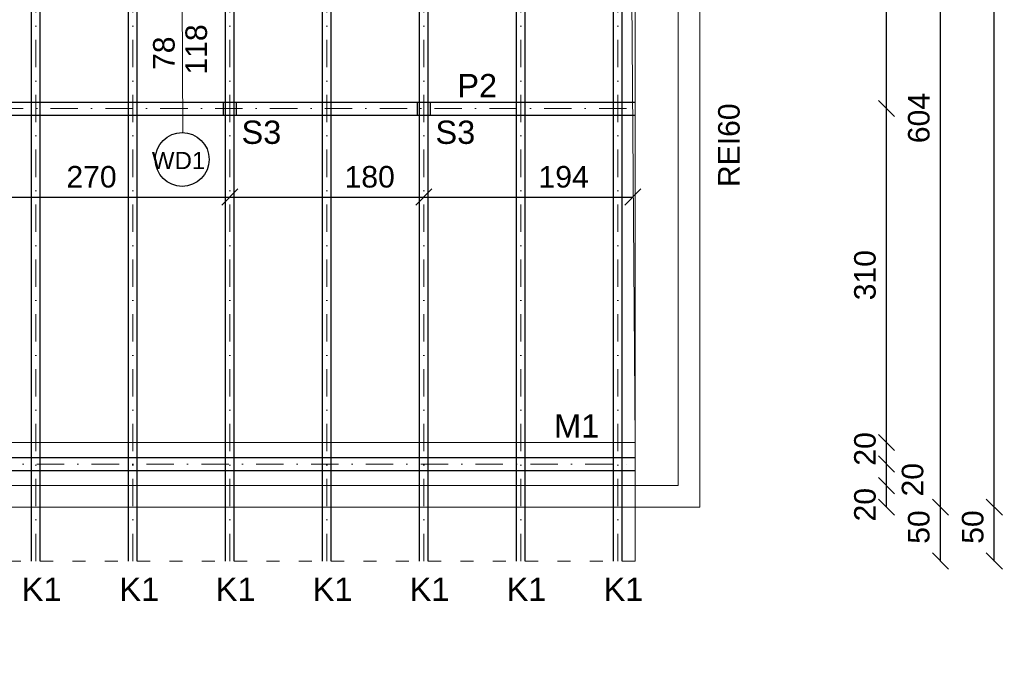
# Model space of a CAD drawing. Header units: millimetres. Extents: x 6528 to 149658, y 3342 to 12852.
# Tile 10 of 122: x 10589 to 11503, y 5092 to 5695. Entities that reach past the tile are written whole.
import ezdxf

# ---------------------------------------------------------------- set-up
doc = ezdxf.new("R2010")
doc.units = ezdxf.units.MM
doc.linetypes.add('ACAD_ISO03W100', pattern=[30, 12, -18])
doc.linetypes.add('DASHDOTX2', pattern=[50.8, 25.4, -12.7, 0, -12.7])
doc.layers.add('R-TAB', color=1, linetype='Continuous')
doc.styles.get("Standard").update_dxf_attribs({"font": 'arial.ttf'})
doc.dimstyles.new('ISO-25', dxfattribs={"dimtxt": 2.5, "dimasz": 2.5, "dimexe": 1.25, "dimexo": 0.625, "dimtad": 1, "dimtxsty": 'Standard', "dimcen": 2.5, "dimadec": 0, "dimazin": 0, "dimtfac": 1, "dimtmove": 0, "dimatfit": 3, "dimfxl": 1, "dimarcsym": 0})

# ---------------------------------------------------------------- blocks, each defined once
blk = doc.blocks.new('_Oblique')
at = {"color": 0, "linetype": 'ByBlock', "lineweight": -2}
blk.add_line((-0.5, -0.5), (0.5, 0.5), dxfattribs=at)
blk = doc.blocks.new('*D216')
at = {"color": 0, "lineweight": -2, "transparency": 16777216}
blk.add_line((9336.13, 4849.83), (11220.13, 4849.83), dxfattribs=at)
at = {"layer": 'Defpoints', "color": 0, "transparency": 16777216}
for p in [(9336.13, 5243.06), (11220.13, 5243.06), (11220.13, 4849.83)]:
    blk.add_point(p, dxfattribs=at)
at = {"color": 0, "lineweight": -2, "transparency": 16777216, "xscale": 15, "yscale": 15, "zscale": 15, "rotation": 180}
blk.add_blockref('_Oblique', (9336.13, 4849.83), dxfattribs=at)
at = {"color": 0, "lineweight": -2, "transparency": 16777216, "xscale": 15, "yscale": 15, "zscale": 15}
blk.add_blockref('_Oblique', (11220.13, 4849.83), dxfattribs=at)
at = {"color": 0, "lineweight": 20, "transparency": 16777216, "insert": (10290.36, 4868.5), "char_height": 20, "attachment_point": 5}
blk.add_mtext('1884', dxfattribs=at)
blk = doc.blocks.new('*D221')
at = {"color": 0, "lineweight": -2, "transparency": 16777216}
blk.add_line((11443.54, 5243.06), (11443.54, 5847.06), dxfattribs=at)
at = {"layer": 'Defpoints', "color": 0, "transparency": 16777216}
for p in [(11235.13, 5847.06), (11443.54, 5847.06), (11220.13, 5243.06)]:
    blk.add_point(p, dxfattribs=at)
at = {"color": 0, "lineweight": -2, "transparency": 16777216, "xscale": 15, "yscale": 15, "zscale": 15}
for p, rotation in [((11443.54, 5847.06), 90), ((11443.54, 5243.06), 270)]:
    blk.add_blockref('_Oblique', p, dxfattribs=dict(at, rotation=rotation))
at = {"color": 0, "lineweight": 20, "transparency": 16777216, "insert": (11423.55, 5604.05), "char_height": 20, "attachment_point": 5, "rotation": 90}
blk.add_mtext('604', dxfattribs=at)
blk = doc.blocks.new('*D226')
at = {"color": 0, "lineweight": -2, "transparency": 16777216}
blk.add_line((11160.13, 4899.83), (11220.13, 4899.83), dxfattribs=at)
at = {"layer": 'Defpoints', "color": 0, "transparency": 16777216}
for p in [(11160.13, 5243.06), (11220.13, 5243.06), (11220.13, 4899.83)]:
    blk.add_point(p, dxfattribs=at)
at = {"color": 0, "lineweight": -2, "transparency": 16777216, "xscale": 15, "yscale": 15, "zscale": 15, "rotation": 180}
blk.add_blockref('_Oblique', (11160.13, 4899.83), dxfattribs=at)
at = {"color": 0, "lineweight": -2, "transparency": 16777216, "xscale": 15, "yscale": 15, "zscale": 15}
blk.add_blockref('_Oblique', (11220.13, 4899.83), dxfattribs=at)
at = {"color": 0, "lineweight": 20, "transparency": 16777216, "insert": (11194.95, 4918.5), "char_height": 20, "attachment_point": 5}
blk.add_mtext('60', dxfattribs=at)
blk = doc.blocks.new('*D227')
at = {"color": 0, "lineweight": -2, "transparency": 16777216}
blk.add_line((11493.54, 5243.06), (11493.54, 6803.06), dxfattribs=at)
at = {"layer": 'Defpoints', "color": 0, "transparency": 16777216}
for p in [(11210.13, 6803.06), (11493.54, 6803.06), (11220.13, 5243.06)]:
    blk.add_point(p, dxfattribs=at)
at = {"color": 0, "lineweight": -2, "transparency": 16777216, "xscale": 15, "yscale": 15, "zscale": 15}
for p, rotation in [((11493.54, 6803.06), 90), ((11493.54, 5243.06), 270)]:
    blk.add_blockref('_Oblique', p, dxfattribs=dict(at, rotation=rotation))
at = {"color": 0, "lineweight": 20, "transparency": 16777216, "insert": (11473.55, 6019.56), "char_height": 20, "attachment_point": 5, "rotation": 90}
blk.add_mtext('1560', dxfattribs=at)
blk = doc.blocks.new('*D236')
at = {"color": 0, "lineweight": -2, "transparency": 16777216}
blk.add_line((11443.54, 5193.06), (11443.54, 5243.06), dxfattribs=at)
at = {"layer": 'Defpoints', "color": 0, "transparency": 16777216}
for p in [(11220.13, 5243.06), (11443.54, 5243.06), (11160.13, 5193.06)]:
    blk.add_point(p, dxfattribs=at)
at = {"color": 0, "lineweight": -2, "transparency": 16777216, "xscale": 15, "yscale": 15, "zscale": 15}
for p, rotation in [((11443.54, 5243.06), 90), ((11443.54, 5193.06), 270)]:
    blk.add_blockref('_Oblique', p, dxfattribs=dict(at, rotation=rotation))
at = {"color": 0, "lineweight": 20, "transparency": 16777216, "insert": (11423.55, 5224.6), "char_height": 20, "attachment_point": 5, "rotation": 90}
blk.add_mtext('50', dxfattribs=at)
blk = doc.blocks.new('*D238')
at = {"color": 0, "lineweight": -2, "transparency": 16777216}
blk.add_line((11493.54, 5193.06), (11493.54, 5243.06), dxfattribs=at)
at = {"layer": 'Defpoints', "color": 0, "transparency": 16777216}
for p in [(11220.13, 5243.06), (11493.54, 5243.06), (11160.13, 5193.06)]:
    blk.add_point(p, dxfattribs=at)
at = {"color": 0, "lineweight": -2, "transparency": 16777216, "xscale": 15, "yscale": 15, "zscale": 15}
for p, rotation in [((11493.54, 5243.06), 90), ((11493.54, 5193.06), 270)]:
    blk.add_blockref('_Oblique', p, dxfattribs=dict(at, rotation=rotation))
at = {"color": 0, "lineweight": 20, "transparency": 16777216, "insert": (11473.55, 5224.6), "char_height": 20, "attachment_point": 5, "rotation": 90}
blk.add_mtext('50', dxfattribs=at)
blk = doc.blocks.new('*D240')
at = {"color": 0, "lineweight": -2, "transparency": 16777216}
blk.add_line((11543.54, 5193.06), (11543.54, 6853.06), dxfattribs=at)
at = {"layer": 'Defpoints', "color": 0, "transparency": 16777216}
for p in [(11150.15, 6853.06), (11543.54, 6853.06), (11160.13, 5193.06)]:
    blk.add_point(p, dxfattribs=at)
at = {"color": 0, "lineweight": -2, "transparency": 16777216, "xscale": 15, "yscale": 15, "zscale": 15}
for p, rotation in [((11543.54, 6853.06), 90), ((11543.54, 5193.06), 270)]:
    blk.add_blockref('_Oblique', p, dxfattribs=dict(at, rotation=rotation))
at = {"color": 0, "lineweight": 20, "transparency": 16777216, "insert": (11523.55, 6019.56), "char_height": 20, "attachment_point": 5, "rotation": 90}
blk.add_mtext('1660', dxfattribs=at)
blk = doc.blocks.new('*D249')
at = {"color": 0, "lineweight": -2, "transparency": 16777216}
blk.add_line((10503.13, 4899.83), (11160.13, 4899.83), dxfattribs=at)
at = {"layer": 'Defpoints', "color": 0, "transparency": 16777216}
for p in [(10503.13, 5303.06), (11160.13, 5289.06), (11160.13, 4899.83)]:
    blk.add_point(p, dxfattribs=at)
at = {"color": 0, "lineweight": -2, "transparency": 16777216, "xscale": 15, "yscale": 15, "zscale": 15, "rotation": 180}
blk.add_blockref('_Oblique', (10503.13, 4899.83), dxfattribs=at)
at = {"color": 0, "lineweight": -2, "transparency": 16777216, "xscale": 15, "yscale": 15, "zscale": 15}
blk.add_blockref('_Oblique', (11160.13, 4899.83), dxfattribs=at)
at = {"color": 0, "lineweight": 20, "transparency": 16777216, "insert": (10869.98, 4918.5), "char_height": 20, "attachment_point": 5}
blk.add_mtext('657', dxfattribs=at)
blk = doc.blocks.new('*D250')
at = {"color": 0, "lineweight": -2, "transparency": 16777216}
blk.add_line((11144.13, 4949.83), (11160.13, 4949.83), dxfattribs=at)
at = {"layer": 'Defpoints', "color": 0, "transparency": 16777216}
for p in [(11160.13, 5303.06), (11144.13, 5193.06), (11160.13, 4949.83)]:
    blk.add_point(p, dxfattribs=at)
at = {"color": 0, "lineweight": -2, "transparency": 16777216, "xscale": 15, "yscale": 15, "zscale": 15, "rotation": 180}
blk.add_blockref('_Oblique', (11144.13, 4949.83), dxfattribs=at)
at = {"color": 0, "lineweight": -2, "transparency": 16777216, "xscale": 15, "yscale": 15, "zscale": 15}
blk.add_blockref('_Oblique', (11160.13, 4949.83), dxfattribs=at)
at = {"color": 0, "lineweight": 20, "transparency": 16777216, "insert": (11153.87, 4968.5), "char_height": 20, "attachment_point": 5}
blk.add_mtext('16', dxfattribs=at)
blk = doc.blocks.new('*D251')
at = {"color": 0, "lineweight": -2, "transparency": 16777216}
blk.add_line((11054.13, 4949.83), (11144.13, 4949.83), dxfattribs=at)
at = {"layer": 'Defpoints', "color": 0, "transparency": 16777216}
for p in [(11054.13, 5193.06), (11144.13, 5193.06), (11144.13, 4949.83)]:
    blk.add_point(p, dxfattribs=at)
at = {"color": 0, "lineweight": -2, "transparency": 16777216, "xscale": 15, "yscale": 15, "zscale": 15, "rotation": 180}
blk.add_blockref('_Oblique', (11054.13, 4949.83), dxfattribs=at)
at = {"color": 0, "lineweight": -2, "transparency": 16777216, "xscale": 15, "yscale": 15, "zscale": 15}
blk.add_blockref('_Oblique', (11144.13, 4949.83), dxfattribs=at)
at = {"color": 0, "lineweight": 20, "transparency": 16777216, "insert": (11104.75, 4968.5), "char_height": 20, "attachment_point": 5}
blk.add_mtext('90', dxfattribs=at)
blk = doc.blocks.new('*D252')
at = {"color": 0, "lineweight": -2, "transparency": 16777216}
blk.add_line((10964.13, 4949.83), (11054.13, 4949.83), dxfattribs=at)
at = {"layer": 'Defpoints', "color": 0, "transparency": 16777216}
for p in [(10964.13, 5193.06), (11054.13, 5193.06), (11054.13, 4949.83)]:
    blk.add_point(p, dxfattribs=at)
at = {"color": 0, "lineweight": -2, "transparency": 16777216, "xscale": 15, "yscale": 15, "zscale": 15, "rotation": 180}
blk.add_blockref('_Oblique', (10964.13, 4949.83), dxfattribs=at)
at = {"color": 0, "lineweight": -2, "transparency": 16777216, "xscale": 15, "yscale": 15, "zscale": 15}
blk.add_blockref('_Oblique', (11054.13, 4949.83), dxfattribs=at)
at = {"color": 0, "lineweight": 20, "transparency": 16777216, "insert": (11014.75, 4968.5), "char_height": 20, "attachment_point": 5}
blk.add_mtext('90', dxfattribs=at)
blk = doc.blocks.new('*D253')
at = {"color": 0, "lineweight": -2, "transparency": 16777216}
blk.add_line((10874.13, 4949.83), (10964.13, 4949.83), dxfattribs=at)
at = {"layer": 'Defpoints', "color": 0, "transparency": 16777216}
for p in [(10874.13, 5193.06), (10964.13, 5193.06), (10964.13, 4949.83)]:
    blk.add_point(p, dxfattribs=at)
at = {"color": 0, "lineweight": -2, "transparency": 16777216, "xscale": 15, "yscale": 15, "zscale": 15, "rotation": 180}
blk.add_blockref('_Oblique', (10874.13, 4949.83), dxfattribs=at)
at = {"color": 0, "lineweight": -2, "transparency": 16777216, "xscale": 15, "yscale": 15, "zscale": 15}
blk.add_blockref('_Oblique', (10964.13, 4949.83), dxfattribs=at)
at = {"color": 0, "lineweight": 20, "transparency": 16777216, "insert": (10924.75, 4968.5), "char_height": 20, "attachment_point": 5}
blk.add_mtext('90', dxfattribs=at)
blk = doc.blocks.new('*D254')
at = {"color": 0, "lineweight": -2, "transparency": 16777216}
blk.add_line((10784.13, 4949.83), (10874.13, 4949.83), dxfattribs=at)
at = {"layer": 'Defpoints', "color": 0, "transparency": 16777216}
for p in [(10784.13, 5193.06), (10874.13, 5193.06), (10874.13, 4949.83)]:
    blk.add_point(p, dxfattribs=at)
at = {"color": 0, "lineweight": -2, "transparency": 16777216, "xscale": 15, "yscale": 15, "zscale": 15, "rotation": 180}
blk.add_blockref('_Oblique', (10784.13, 4949.83), dxfattribs=at)
at = {"color": 0, "lineweight": -2, "transparency": 16777216, "xscale": 15, "yscale": 15, "zscale": 15}
blk.add_blockref('_Oblique', (10874.13, 4949.83), dxfattribs=at)
at = {"color": 0, "lineweight": 20, "transparency": 16777216, "insert": (10834.75, 4968.5), "char_height": 20, "attachment_point": 5}
blk.add_mtext('90', dxfattribs=at)
blk = doc.blocks.new('*D255')
at = {"color": 0, "lineweight": -2, "transparency": 16777216}
blk.add_line((10694.13, 4949.83), (10784.13, 4949.83), dxfattribs=at)
at = {"layer": 'Defpoints', "color": 0, "transparency": 16777216}
for p in [(10694.13, 5193.06), (10784.13, 5193.06), (10784.13, 4949.83)]:
    blk.add_point(p, dxfattribs=at)
at = {"color": 0, "lineweight": -2, "transparency": 16777216, "xscale": 15, "yscale": 15, "zscale": 15, "rotation": 180}
blk.add_blockref('_Oblique', (10694.13, 4949.83), dxfattribs=at)
at = {"color": 0, "lineweight": -2, "transparency": 16777216, "xscale": 15, "yscale": 15, "zscale": 15}
blk.add_blockref('_Oblique', (10784.13, 4949.83), dxfattribs=at)
at = {"color": 0, "lineweight": 20, "transparency": 16777216, "insert": (10744.75, 4968.5), "char_height": 20, "attachment_point": 5}
blk.add_mtext('90', dxfattribs=at)
blk = doc.blocks.new('*D256')
at = {"color": 0, "lineweight": -2, "transparency": 16777216}
blk.add_line((10604.13, 4949.83), (10694.13, 4949.83), dxfattribs=at)
at = {"layer": 'Defpoints', "color": 0, "transparency": 16777216}
for p in [(10604.13, 5193.06), (10694.13, 5193.06), (10694.13, 4949.83)]:
    blk.add_point(p, dxfattribs=at)
at = {"color": 0, "lineweight": -2, "transparency": 16777216, "xscale": 15, "yscale": 15, "zscale": 15, "rotation": 180}
blk.add_blockref('_Oblique', (10604.13, 4949.83), dxfattribs=at)
at = {"color": 0, "lineweight": -2, "transparency": 16777216, "xscale": 15, "yscale": 15, "zscale": 15}
blk.add_blockref('_Oblique', (10694.13, 4949.83), dxfattribs=at)
at = {"color": 0, "lineweight": 20, "transparency": 16777216, "insert": (10654.75, 4968.5), "char_height": 20, "attachment_point": 5}
blk.add_mtext('90', dxfattribs=at)
blk = doc.blocks.new('*D257')
at = {"color": 0, "lineweight": -2, "transparency": 16777216}
blk.add_line((10514.13, 4949.83), (10604.13, 4949.83), dxfattribs=at)
at = {"layer": 'Defpoints', "color": 0, "transparency": 16777216}
for p in [(10514.13, 5193.06), (10604.13, 5193.06), (10604.13, 4949.83)]:
    blk.add_point(p, dxfattribs=at)
at = {"color": 0, "lineweight": -2, "transparency": 16777216, "xscale": 15, "yscale": 15, "zscale": 15, "rotation": 180}
blk.add_blockref('_Oblique', (10514.13, 4949.83), dxfattribs=at)
at = {"color": 0, "lineweight": -2, "transparency": 16777216, "xscale": 15, "yscale": 15, "zscale": 15}
blk.add_blockref('_Oblique', (10604.13, 4949.83), dxfattribs=at)
at = {"color": 0, "lineweight": 20, "transparency": 16777216, "insert": (10564.75, 4968.5), "char_height": 20, "attachment_point": 5}
blk.add_mtext('90', dxfattribs=at)
blk = doc.blocks.new('*D269')
at = {"color": 0, "lineweight": -2, "transparency": 16777216}
blk.add_line((11393.54, 5243.06), (11393.54, 5263.06), dxfattribs=at)
at = {"layer": 'Defpoints', "color": 0, "transparency": 16777216}
for p in [(11160.13, 5263.06), (11393.54, 5263.06), (11160.13, 5243.06)]:
    blk.add_point(p, dxfattribs=at)
at = {"color": 0, "lineweight": -2, "transparency": 16777216, "xscale": 15, "yscale": 15, "zscale": 15}
for p, rotation in [((11393.54, 5263.06), 90), ((11393.54, 5243.06), 270)]:
    blk.add_blockref('_Oblique', p, dxfattribs=dict(at, rotation=rotation))
at = {"color": 0, "lineweight": 20, "transparency": 16777216, "insert": (11373.55, 5245.34), "char_height": 20, "attachment_point": 5, "rotation": 90}
blk.add_mtext('20', dxfattribs=at)
blk = doc.blocks.new('*D270')
at = {"color": 0, "lineweight": -2, "transparency": 16777216}
blk.add_line((11393.54, 5263.06), (11393.54, 5283.06), dxfattribs=at)
at = {"layer": 'Defpoints', "color": 0, "transparency": 16777216}
for p in [(11160.13, 5283.06), (11393.54, 5283.06), (11160.13, 5263.06)]:
    blk.add_point(p, dxfattribs=at)
at = {"color": 0, "lineweight": -2, "transparency": 16777216, "xscale": 15, "yscale": 15, "zscale": 15}
for p, rotation in [((11393.54, 5283.06), 90), ((11393.54, 5263.06), 270)]:
    blk.add_blockref('_Oblique', p, dxfattribs=dict(at, rotation=rotation))
at = {"color": 0, "lineweight": 20, "transparency": 16777216, "insert": (11417.77, 5268.49), "char_height": 20, "attachment_point": 5, "rotation": 90}
blk.add_mtext('20', dxfattribs=at)
blk = doc.blocks.new('*D271')
at = {"color": 0, "lineweight": -2, "transparency": 16777216}
blk.add_line((11393.54, 5303.06), (11393.54, 5612.86), dxfattribs=at)
at = {"layer": 'Defpoints', "color": 0, "transparency": 16777216}
for p in [(11160.13, 5612.86), (11393.54, 5612.86), (11160.13, 5303.06)]:
    blk.add_point(p, dxfattribs=at)
at = {"color": 0, "lineweight": -2, "transparency": 16777216, "xscale": 15, "yscale": 15, "zscale": 15}
for p, rotation in [((11393.54, 5612.86), 90), ((11393.54, 5303.06), 270)]:
    blk.add_blockref('_Oblique', p, dxfattribs=dict(at, rotation=rotation))
at = {"color": 0, "lineweight": 20, "transparency": 16777216, "insert": (11373.55, 5458.28), "char_height": 20, "attachment_point": 5, "rotation": 90}
blk.add_mtext('310', dxfattribs=at)
blk = doc.blocks.new('*D272')
at = {"color": 0, "lineweight": -2, "transparency": 16777216}
blk.add_line((11393.54, 5612.86), (11393.54, 5892.86), dxfattribs=at)
at = {"layer": 'Defpoints', "color": 0, "transparency": 16777216}
for p in [(11160.13, 5892.86), (11393.54, 5892.86), (11160.13, 5612.86)]:
    blk.add_point(p, dxfattribs=at)
at = {"color": 0, "lineweight": -2, "transparency": 16777216, "xscale": 15, "yscale": 15, "zscale": 15}
for p, rotation in [((11393.54, 5892.86), 90), ((11393.54, 5612.86), 270)]:
    blk.add_blockref('_Oblique', p, dxfattribs=dict(at, rotation=rotation))
at = {"color": 0, "lineweight": 20, "transparency": 16777216, "insert": (11373.55, 5764.13), "char_height": 20, "attachment_point": 5, "rotation": 90}
blk.add_mtext('280', dxfattribs=at)
blk = doc.blocks.new('*D284')
at = {"color": 0, "lineweight": -2, "transparency": 16777216}
blk.add_line((11393.54, 5283.06), (11393.54, 5303.06), dxfattribs=at)
at = {"layer": 'Defpoints', "color": 0, "transparency": 16777216}
for p in [(11160.13, 5303.06), (11393.54, 5303.06), (11160.13, 5283.06)]:
    blk.add_point(p, dxfattribs=at)
at = {"color": 0, "lineweight": -2, "transparency": 16777216, "xscale": 15, "yscale": 15, "zscale": 15}
for p, rotation in [((11393.54, 5303.06), 90), ((11393.54, 5283.06), 270)]:
    blk.add_blockref('_Oblique', p, dxfattribs=dict(at, rotation=rotation))
at = {"color": 0, "lineweight": 20, "transparency": 16777216, "insert": (11373.55, 5297.07), "char_height": 20, "attachment_point": 5, "rotation": 90}
blk.add_mtext('20', dxfattribs=at)
blk = doc.blocks.new('*D414')
at = {"color": 0, "lineweight": -2, "transparency": 16777216}
blk.add_line((10514.13, 5530.76), (10784.13, 5530.76), dxfattribs=at)
at = {"layer": 'Defpoints', "color": 0, "transparency": 16777216}
for p in [(10784.13, 5649.01), (10514.13, 5643.01), (10784.13, 5530.76)]:
    blk.add_point(p, dxfattribs=at)
at = {"color": 0, "lineweight": -2, "transparency": 16777216, "xscale": 15, "yscale": 15, "zscale": 15, "rotation": 180}
blk.add_blockref('_Oblique', (10514.13, 5530.76), dxfattribs=at)
at = {"color": 0, "lineweight": -2, "transparency": 16777216, "xscale": 15, "yscale": 15, "zscale": 15}
blk.add_blockref('_Oblique', (10784.13, 5530.76), dxfattribs=at)
at = {"color": 0, "lineweight": 20, "transparency": 16777216, "insert": (10655.71, 5549.44), "char_height": 20, "attachment_point": 5}
blk.add_mtext('270', dxfattribs=at)
blk = doc.blocks.new('*D415')
at = {"color": 0, "lineweight": -2, "transparency": 16777216}
blk.add_line((10784.13, 5530.76), (10964.13, 5530.76), dxfattribs=at)
at = {"layer": 'Defpoints', "color": 0, "transparency": 16777216}
for p in [(10964.13, 5649.01), (10784.13, 5643.01), (10964.13, 5530.76)]:
    blk.add_point(p, dxfattribs=at)
at = {"color": 0, "lineweight": -2, "transparency": 16777216, "xscale": 15, "yscale": 15, "zscale": 15, "rotation": 180}
blk.add_blockref('_Oblique', (10784.13, 5530.76), dxfattribs=at)
at = {"color": 0, "lineweight": -2, "transparency": 16777216, "xscale": 15, "yscale": 15, "zscale": 15}
blk.add_blockref('_Oblique', (10964.13, 5530.76), dxfattribs=at)
at = {"color": 0, "lineweight": 20, "transparency": 16777216, "insert": (10913.85, 5549.44), "char_height": 20, "attachment_point": 5}
blk.add_mtext('180', dxfattribs=at)
blk = doc.blocks.new('*D416')
at = {"color": 0, "lineweight": -2, "transparency": 16777216}
blk.add_line((10964.13, 5530.76), (11158.02, 5530.76), dxfattribs=at)
at = {"layer": 'Defpoints', "color": 0, "transparency": 16777216}
for p in [(10964.13, 5643.01), (11158.02, 5606.86), (11158.02, 5530.76)]:
    blk.add_point(p, dxfattribs=at)
at = {"color": 0, "lineweight": -2, "transparency": 16777216, "xscale": 15, "yscale": 15, "zscale": 15, "rotation": 180}
blk.add_blockref('_Oblique', (10964.13, 5530.76), dxfattribs=at)
at = {"color": 0, "lineweight": -2, "transparency": 16777216, "xscale": 15, "yscale": 15, "zscale": 15}
blk.add_blockref('_Oblique', (11158.02, 5530.76), dxfattribs=at)
at = {"color": 0, "lineweight": 20, "transparency": 16777216, "insert": (11093.85, 5549.44), "char_height": 20, "attachment_point": 5}
blk.add_mtext('194', dxfattribs=at)

msp = doc.modelspace()

# ---------------------------------------------------------------- linework, layer by layer
at = {"lineweight": 30}
for p, q in [((10600.133, 5193.059), (10600.133, 6853.059)), ((10608.133, 5193.059), (10608.133, 6853.059)), ((10690.133, 5193.059), (10690.133, 6853.059)), ((10698.133, 5193.059), (10698.133, 6853.059)), ((10780.133, 5193.059), (10780.133, 6853.059)), ((10788.133, 5193.059), (10788.133, 6853.059)), ((10870.133, 5193.059), (10870.133, 6853.059)), ((10878.133, 5193.059), (10878.133, 6853.059)), ((10960.133, 5193.059), (10960.133, 6853.059)), ((10968.133, 5193.059), (10968.133, 6853.059)), ((11050.133, 5193.059), (11050.133, 6853.059)), ((11058.133, 5193.059), (11058.133, 6853.059)), ((11140.133, 5193.059), (11140.133, 6853.059)), ((11148.133, 5193.059), (11148.133, 6853.059)), ((9396.133, 5618.865), (11160.133, 5618.865)), ((10778.133, 5606.865), (10778.133, 5618.865)), ((10790.133, 5606.865), (10790.133, 5618.865)), ((10958.133, 5606.865), (10958.133, 5618.865)), ((10970.133, 5606.865), (10970.133, 5618.865)), ((9396.133, 5606.865), (11160.133, 5606.865)), ((10503.133, 5289.059), (11160.133, 5289.059)), ((10503.133, 5277.059), (11160.133, 5277.059))]:
    msp.add_line(p, q, dxfattribs=at)
at = {"linetype": 'DASHDOTX2', "lineweight": 0}
for p, q in [((10604.133, 5193.059), (10604.133, 6853.059)), ((10694.133, 5193.059), (10694.133, 6853.059)), ((10784.133, 5193.059), (10784.133, 6853.059)), ((10874.133, 5193.059), (10874.133, 6853.059)), ((10964.133, 5193.059), (10964.133, 6853.059)), ((11054.133, 5193.059), (11054.133, 6853.059)), ((11144.133, 5193.059), (11144.133, 6853.059)), ((9396.133, 5612.865), (11160.133, 5612.865)), ((9396.133, 5612.865), (11160.133, 5612.865)), ((10503.133, 5283.059), (11160.133, 5283.059))]:
    msp.add_line(p, q, dxfattribs=at)
at = {"lineweight": 0}
msp.add_line((11160.133, 5303.059), (11150.148, 6742.186), dxfattribs=at)
at = {"lineweight": 20}
for p, q in [((11200.133, 5263.059), (11200.133, 6068.059)), ((11220.133, 5243.059), (11220.133, 6072.962)), ((11160.133, 5303.059), (11160.133, 5897.059)), ((11160.133, 5303.059), (11160.133, 5897.059)), ((10739.07, 5815.26), (10740.474, 5590.847)), ((9396.133, 5303.059), (11160.133, 5303.059)), ((11160.133, 5303.059), (11160.133, 5193.059)), ((10503.133, 5263.059), (11200.133, 5263.059)), ((9336.133, 5243.059), (11220.133, 5243.059)), ((9336.133, 5243.059), (11220.133, 5243.059))]:
    msp.add_line(p, q, dxfattribs=at)
at = {"linetype": 'ACAD_ISO03W100', "lineweight": 20}
msp.add_line((11160.133, 5193.059), (10501.133, 5193.059), dxfattribs=at)
msp.add_circle((10739.835, 5565.646), 25)

# ---------------------------------------------------------------- texts
at = {"lineweight": 20, "char_height": 20, "attachment_point": 1, "rotation": 90}
for s, insert in [('118', (10742.842, 5644.375)), ('\\pt0;78', (10712.832, 5648.63))]:
    msp.add_mtext_dynamic_manual_height_columns(s, width=37.21157, gutter_width=12.5, heights=[0], dxfattribs=dict(at, insert=insert))
at = {"color": 1, "lineweight": 20, "insert": (11237.196, 5540.008), "char_height": 20, "attachment_point": 1, "rotation": 90}
msp.add_mtext_dynamic_manual_height_columns('REI60', width=37.21157, gutter_width=12.5, heights=[0], dxfattribs=at)
at = {"insert": (10761.315, 5572.658), "char_height": 16, "attachment_point": 3}
msp.add_mtext_dynamic_manual_height_columns('WD1', width=68.36029, gutter_width=12.5, heights=[0], dxfattribs=at)
at = {"layer": 'R-TAB', "color": 0, "ltscale": 24, "char_height": 21.6, "width": 490.72064, "attachment_point": 1}
for s, insert in [('P2', (10995.191, 5644.943)), ('S3', (10794.904, 5601.687)), ('S3', (10974.904, 5601.687)), ('M1', (11085.002, 5329.138)), ('K1', (10590.945, 5177.731)), ('K1', (10681.568, 5177.731)), ('K1', (10770.945, 5177.731)), ('K1', (10860.945, 5177.731)), ('K1', (10950.945, 5177.731)), ('K1', (11040.945, 5177.731)), ('K1', (11130.945, 5177.731))]:
    msp.add_mtext(s, dxfattribs=dict(at, insert=insert))

# ---------------------------------------------------------------- dimensions: what is measured, and where the dimension line sits
at = {"lineweight": 20}
for base, p1, p2, override, picture, middle in [((11543.544, 6853.059), (11160.133, 5193.059), (11150.148, 6853.059), {"dimtxt": 20, "dimasz": 15, "dimblk1": 'Oblique', "dimblk2": 'Oblique', "dimsah": 1, "dimse1": 1, "dimse2": 1, "dimtmove": 2}, '*D240', (11523.554, 6019.563)), ((11493.544, 6803.059), (11220.133, 5243.059), (11210.133, 6803.059), {"dimtxt": 20, "dimasz": 15, "dimblk1": 'Oblique', "dimblk2": 'Oblique', "dimsah": 1, "dimse1": 1, "dimse2": 1, "dimtmove": 2}, '*D227', (11473.554, 6019.563)), ((11393.544, 5892.865), (11160.133, 5612.865), (11160.133, 5892.865), {"dimtxt": 20, "dimasz": 15, "dimblk1": 'Oblique', "dimblk2": 'Oblique', "dimsah": 1, "dimse1": 1, "dimse2": 1, "dimtmove": 2}, '*D272', (11373.554, 5764.126)), ((11443.544, 5847.059), (11220.133, 5243.059), (11235.133, 5847.059), {"dimtxt": 20, "dimasz": 15, "dimblk1": 'Oblique', "dimblk2": 'Oblique', "dimsah": 1, "dimse1": 1, "dimse2": 1, "dimtmove": 2}, '*D221', (11423.554, 5604.052)), ((11393.544, 5612.865), (11160.133, 5303.059), (11160.133, 5612.865), {"dimtxt": 20, "dimasz": 15, "dimdec": 0, "dimblk1": 'Oblique', "dimblk2": 'Oblique', "dimsah": 1, "dimse1": 1, "dimse2": 1, "dimtmove": 2}, '*D271', (11373.554, 5458.278)), ((11393.544, 5303.059), (11160.133, 5283.059), (11160.133, 5303.059), {"dimtxt": 20, "dimasz": 15, "dimblk1": 'Oblique', "dimblk2": 'Oblique', "dimsah": 1, "dimse1": 1, "dimse2": 1, "dimtmove": 2}, '*D284', (11373.554, 5297.067)), ((11393.544, 5283.059), (11160.133, 5263.059), (11160.133, 5283.059), {"dimtxt": 20, "dimasz": 15, "dimblk1": 'Oblique', "dimblk2": 'Oblique', "dimsah": 1, "dimse1": 1, "dimse2": 1, "dimtmove": 2}, '*D270', (11417.771, 5268.488)), ((11393.544, 5263.059), (11160.133, 5243.059), (11160.133, 5263.059), {"dimtxt": 20, "dimasz": 15, "dimblk1": 'Oblique', "dimblk2": 'Oblique', "dimsah": 1, "dimse1": 1, "dimse2": 1, "dimtmove": 2}, '*D269', (11373.554, 5245.338)), ((11443.544, 5243.059), (11160.133, 5193.059), (11220.133, 5243.059), {"dimtxt": 20, "dimasz": 15, "dimblk1": 'Oblique', "dimblk2": 'Oblique', "dimsah": 1, "dimse1": 1, "dimse2": 1, "dimtmove": 2}, '*D236', (11423.554, 5224.602)), ((11493.544, 5243.059), (11160.133, 5193.059), (11220.133, 5243.059), {"dimtxt": 20, "dimasz": 15, "dimblk1": 'Oblique', "dimblk2": 'Oblique', "dimsah": 1, "dimse1": 1, "dimse2": 1, "dimtmove": 2}, '*D238', (11473.554, 5224.602))]:
    dim = msp.add_linear_dim(base=base, p1=p1, p2=p2, angle=90, dimstyle='ISO-25', override=override, dxfattribs=at)
    dim.commit()
    dim.dimension.update_dxf_attribs({"geometry": picture, "text_midpoint": middle, "dimtype": 160})
for base, p1, p2, override, picture, middle in [((10784.133, 5530.764), (10514.133, 5643.01), (10784.133, 5649.01), {"dimtxt": 20, "dimasz": 15, "dimblk1": 'Oblique', "dimblk2": 'Oblique', "dimsah": 1, "dimse1": 1, "dimse2": 1, "dimtmove": 2}, '*D414', (10655.709, 5549.438)), ((10964.133, 5530.764), (10784.133, 5643.01), (10964.133, 5649.01), {"dimtxt": 20, "dimasz": 15, "dimblk1": 'Oblique', "dimblk2": 'Oblique', "dimsah": 1, "dimse1": 1, "dimse2": 1, "dimtmove": 2}, '*D415', (10913.849, 5549.438)), ((11158.025, 5530.764), (10964.133, 5643.01), (11158.025, 5606.865), {"dimtxt": 20, "dimasz": 15, "dimdec": 0, "dimblk1": 'Oblique', "dimblk2": 'Oblique', "dimsah": 1, "dimse1": 1, "dimse2": 1, "dimtmove": 2}, '*D416', (11093.849, 5549.438)), ((11160.133, 4899.828), (10503.133, 5303.059), (11160.133, 5289.059), {"dimtxt": 20, "dimasz": 15, "dimblk1": 'Oblique', "dimblk2": 'Oblique', "dimsah": 1, "dimse1": 1, "dimse2": 1, "dimtmove": 2}, '*D249', (10869.978, 4918.502)), ((11160.133, 4949.828), (11144.133, 5193.059), (11160.133, 5303.059), {"dimtxt": 20, "dimasz": 15, "dimblk1": 'Oblique', "dimblk2": 'Oblique', "dimsah": 1, "dimse1": 1, "dimse2": 1, "dimtmove": 2}, '*D250', (11153.869, 4968.502)), ((11220.133, 4849.828), (9336.133, 5243.059), (11220.133, 5243.059), {"dimtxt": 20, "dimasz": 15, "dimblk1": 'Oblique', "dimblk2": 'Oblique', "dimsah": 1, "dimse1": 1, "dimse2": 1, "dimtmove": 2}, '*D216', (10290.355, 4868.502)), ((11220.133, 4899.828), (11160.133, 5243.059), (11220.133, 5243.059), {"dimtxt": 20, "dimasz": 15, "dimblk1": 'Oblique', "dimblk2": 'Oblique', "dimsah": 1, "dimse1": 1, "dimse2": 1, "dimtmove": 2}, '*D226', (11194.952, 4918.502)), ((10604.133, 4949.828), (10514.133, 5193.059), (10604.133, 5193.059), {"dimtxt": 20, "dimasz": 15, "dimblk1": 'Oblique', "dimblk2": 'Oblique', "dimsah": 1, "dimse1": 1, "dimse2": 1, "dimtmove": 2}, '*D257', (10564.746, 4968.502)), ((10694.133, 4949.828), (10604.133, 5193.059), (10694.133, 5193.059), {"dimtxt": 20, "dimasz": 15, "dimblk1": 'Oblique', "dimblk2": 'Oblique', "dimsah": 1, "dimse1": 1, "dimse2": 1, "dimtmove": 2}, '*D256', (10654.746, 4968.502)), ((10784.133, 4949.828), (10694.133, 5193.059), (10784.133, 5193.059), {"dimtxt": 20, "dimasz": 15, "dimblk1": 'Oblique', "dimblk2": 'Oblique', "dimsah": 1, "dimse1": 1, "dimse2": 1, "dimtmove": 2}, '*D255', (10744.746, 4968.502)), ((10874.133, 4949.828), (10784.133, 5193.059), (10874.133, 5193.059), {"dimtxt": 20, "dimasz": 15, "dimblk1": 'Oblique', "dimblk2": 'Oblique', "dimsah": 1, "dimse1": 1, "dimse2": 1, "dimtmove": 2}, '*D254', (10834.746, 4968.502)), ((10964.133, 4949.828), (10874.133, 5193.059), (10964.133, 5193.059), {"dimtxt": 20, "dimasz": 15, "dimblk1": 'Oblique', "dimblk2": 'Oblique', "dimsah": 1, "dimse1": 1, "dimse2": 1, "dimtmove": 2}, '*D253', (10924.746, 4968.502)), ((11054.133, 4949.828), (10964.133, 5193.059), (11054.133, 5193.059), {"dimtxt": 20, "dimasz": 15, "dimblk1": 'Oblique', "dimblk2": 'Oblique', "dimsah": 1, "dimse1": 1, "dimse2": 1, "dimtmove": 2}, '*D252', (11014.746, 4968.502)), ((11144.133, 4949.828), (11054.133, 5193.059), (11144.133, 5193.059), {"dimtxt": 20, "dimasz": 15, "dimblk1": 'Oblique', "dimblk2": 'Oblique', "dimsah": 1, "dimse1": 1, "dimse2": 1, "dimtmove": 2}, '*D251', (11104.746, 4968.502))]:
    dim = msp.add_linear_dim(base=base, p1=p1, p2=p2, dimstyle='ISO-25', override=override, dxfattribs=at)
    dim.commit()
    dim.dimension.update_dxf_attribs({"geometry": picture, "text_midpoint": middle, "dimtype": 160})

doc.saveas('drawing.dxf')
